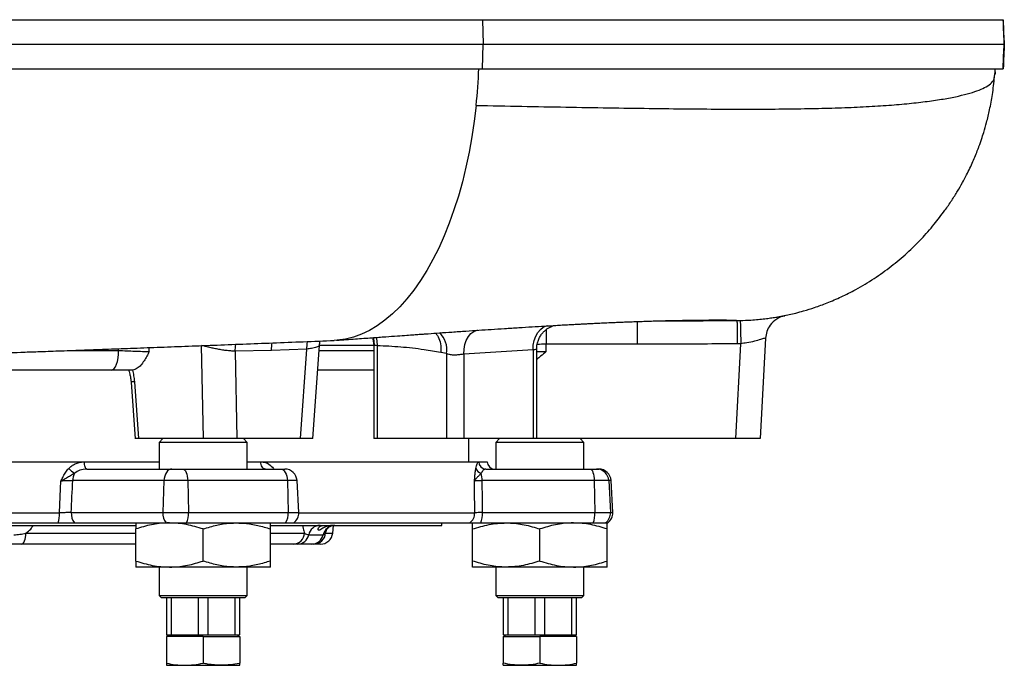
# Model space of a CAD drawing. Header units: millimetres. Extents: x 1279 to 5058, y 766 to 6162.
# Tile 9 of 16: x 4254 to 5058, y 1039 to 1566. Entities that reach past the tile are written whole.
import ezdxf

# ---------------------------------------------------------------- set-up
doc = ezdxf.new("R2010")
doc.units = ezdxf.units.MM
doc.header["$LTSCALE"] = 2

msp = doc.modelspace()

# ---------------------------------------------------------------- linework, layer by layer
at = {"color": 7, "linetype": 'Continuous', "lineweight": 25}
for p, q in [((4631.92, 1565.86), (4632.49, 1545.86)), ((4631.92, 1565.86), (4631.94, 1565.86)), ((4631.94, 1565.86), (4632.51, 1545.86)), ((4631.93, 1525.86), (4632.49, 1545.86)), ((4631.95, 1525.86), (4632.51, 1545.86)), ((4632.49, 1545.86), (4632.51, 1545.86)), ((4631.93, 1525.86), (4631.95, 1525.86)), ((5049.99, 1518.83), (5050.36, 1521.94)), ((5050.35, 1521.36), (5050.51, 1521.36)), ((5050.51, 1523.18), (5050.51, 1525.86)), ((5050.51, 1523.18), (5050.51, 1521.36)), ((4758.09, 1319.86), (4758.09, 1300.9)), ((4878.96, 1324.31), (4878.9, 1324.35)), ((4863.01, 1305.77), (4858.72, 1223.86)), ((4403.96, 1223.86), (4402.5, 1299.86)), ((4459.54, 1295.9), (4429.87, 1295.33)), ((4429.87, 1295.33), (4431.25, 1223.86)), ((4488.49, 1296.95), (4459.54, 1295.9)), ((4483.25, 1223.86), (4488.49, 1296.95)), ((4493.24, 1223.86), (4498.69, 1299.9)), ((4542.98, 1299.86), (4542.98, 1223.86)), ((4545.91, 1299.71), (4545.91, 1223.86)), ((4673.19, 1296.31), (4616.62, 1292.91)), ((4673.19, 1296.31), (4673.19, 1223.86)), ((4676.12, 1223.86), (4676.12, 1297.17)), ((4758.09, 1300.9), (4683.81, 1300.9)), ((4838.74, 1223.86), (4842.81, 1301.38)), ((4842.81, 1301.38), (4839.87, 1301.33)), ((4602.48, 1293.32), (4597.7, 1294.27)), ((4602.48, 1293.32), (4602.48, 1223.86)), ((4616.62, 1292.91), (4616.62, 1223.86)), ((4328.63, 1279.86), (4181.65, 1279.86)), ((4346.06, 1279.87), (4345.77, 1279.86)), ((4542.98, 1279.86), (4497.25, 1279.86)), ((4344.89, 1269.97), (4348.27, 1223.84)), ((4347.54, 1270.38), (4350.95, 1223.86)), ((4403.96, 1223.86), (4350.95, 1223.86)), ((4370.72, 1223.86), (4367.72, 1220.86)), ((4431.25, 1223.86), (4403.96, 1223.86)), ((4483.25, 1223.86), (4431.25, 1223.86)), ((4439.72, 1220.86), (4436.72, 1223.86)), ((4493.24, 1223.86), (4483.25, 1223.86)), ((4545.91, 1223.86), (4542.98, 1223.86)), ((4602.48, 1223.86), (4545.91, 1223.86)), ((4616.62, 1223.86), (4602.48, 1223.86)), ((4673.19, 1223.86), (4616.62, 1223.86)), ((4620.72, 1205.06), (4620.72, 1223.86)), ((4645.72, 1223.86), (4642.72, 1220.86)), ((4676.12, 1223.86), (4673.19, 1223.86)), ((4838.74, 1223.86), (4676.12, 1223.86)), ((4714.72, 1220.86), (4711.72, 1223.86)), ((4858.72, 1223.86), (4838.74, 1223.86)), ((4367.72, 1220.86), (4367.72, 1199.06)), ((4439.72, 1220.86), (4367.72, 1220.86)), ((4439.72, 1199.06), (4439.72, 1220.86)), ((4642.72, 1220.86), (4642.72, 1199.06)), ((4714.72, 1220.86), (4642.72, 1220.86)), ((4714.72, 1199.06), (4714.72, 1220.86)), ((3889.72, 1205.06), (4367.72, 1205.06)), ((4308.85, 1199.06), (4378.17, 1199.06)), ((4378.17, 1199.06), (4386.88, 1199.06)), ((4386.88, 1199.06), (4466.87, 1199.06)), ((4439.72, 1205.06), (4635.64, 1205.06)), ((4466.87, 1199.06), (4470.39, 1199.06)), ((4634.69, 1199.06), (4719.73, 1199.06)), ((4635.64, 1204.95), (4635.64, 1205.06)), ((4719.73, 1199.06), (4725.03, 1199.06)), ((4725.03, 1199.06), (4726.82, 1199.06)), ((4371.75, 1189.58), (4297.18, 1189.58)), ((4371.75, 1189.58), (4370.88, 1163.58)), ((4391.19, 1189.58), (4371.75, 1189.58)), ((4391.19, 1189.58), (4391.77, 1163.58)), ((4472.52, 1189.58), (4391.19, 1189.58)), ((4472.52, 1189.58), (4473.29, 1163.58)), ((4481.74, 1163.58), (4480.38, 1189.58)), ((4723.14, 1189.58), (4631.66, 1189.58)), ((4723.14, 1189.58), (4723.61, 1163.58)), ((4734.99, 1189.58), (4723.14, 1189.58)), ((4734.99, 1189.58), (4736.35, 1163.58)), ((4738.17, 1163.58), (4736.8, 1189.58)), ((3970.92, 1163.23), (4286.51, 1163.23)), ((4296.07, 1163.58), (4370.88, 1163.58)), ((4370.88, 1163.58), (4391.77, 1163.58)), ((4391.77, 1163.58), (4473.29, 1163.58)), ((4631.84, 1163.58), (4723.61, 1163.58)), ((4723.61, 1163.58), (4736.35, 1163.58)), ((3908.65, 1153.06), (4348.84, 1153.06)), ((3972.17, 1155.06), (4285.27, 1155.06)), ((4298.63, 1155.06), (4373.44, 1155.06)), ((4348.72, 1123.97), (4348.72, 1150.15)), ((4373.44, 1155.06), (4390.05, 1155.06)), ((4390.05, 1155.06), (4471.03, 1155.06)), ((4403.72, 1123.97), (4403.72, 1150.15)), ((4458.72, 1123.97), (4458.72, 1150.15)), ((4458.96, 1153.06), (4598.72, 1153.06)), ((4471.03, 1155.06), (4477.76, 1155.06)), ((4477.76, 1155.06), (4621.56, 1155.06)), ((4509.52, 1146.84), (4510.05, 1152.91)), ((4598.72, 1153.06), (4598.72, 1155.06)), ((4623.72, 1123.97), (4623.72, 1150.15)), ((4630.47, 1155.06), (4722.24, 1155.06)), ((4678.72, 1123.97), (4678.72, 1150.15)), ((4722.24, 1155.06), (4732.37, 1155.06)), ((4732.37, 1155.06), (4734.18, 1155.06)), ((4733.72, 1123.97), (4733.72, 1150.15)), ((4489.94, 1145.39), (4501.78, 1145.39)), ((4348.72, 1137.71), (4255.57, 1137.71)), ((4477.18, 1137.71), (4458.72, 1137.71)), ((4492.25, 1137.71), (4480.71, 1137.71)), ((4499.55, 1137.71), (4493.92, 1137.71)), ((4376.22, 1119.06), (4348.72, 1119.06)), ((4367.72, 1119.06), (4367.72, 1095.86)), ((4431.22, 1119.06), (4376.22, 1119.06)), ((4458.72, 1119.06), (4431.22, 1119.06)), ((4439.72, 1095.86), (4439.72, 1119.06)), ((4651.22, 1119.06), (4623.72, 1119.06)), ((4642.72, 1119.06), (4642.72, 1095.86)), ((4706.22, 1119.06), (4651.22, 1119.06)), ((4733.72, 1119.06), (4706.22, 1119.06)), ((4714.72, 1095.86), (4714.72, 1119.06)), ((4367.72, 1095.86), (4369.72, 1093.86)), ((4367.72, 1095.86), (4439.72, 1095.86)), ((4437.72, 1093.86), (4369.72, 1093.86)), ((4373.72, 1093.86), (4373.72, 1063.86)), ((4377.89, 1063.86), (4377.89, 1093.86)), ((4399.54, 1093.86), (4399.54, 1063.86)), ((4407.89, 1063.86), (4407.89, 1093.86)), ((4429.54, 1093.86), (4429.54, 1063.86)), ((4433.72, 1063.86), (4433.72, 1093.86)), ((4437.72, 1093.86), (4439.72, 1095.86)), ((4642.72, 1095.86), (4644.72, 1093.86)), ((4642.72, 1095.86), (4714.72, 1095.86)), ((4712.72, 1093.86), (4644.72, 1093.86)), ((4648.72, 1093.86), (4648.72, 1063.86)), ((4652.89, 1063.86), (4652.89, 1093.86)), ((4674.54, 1093.86), (4674.54, 1063.86)), ((4682.89, 1063.86), (4682.89, 1093.86)), ((4704.54, 1093.86), (4704.54, 1063.86)), ((4708.72, 1063.86), (4708.72, 1093.86)), ((4712.72, 1093.86), (4714.72, 1095.86)), ((4373.72, 1063.86), (4377.89, 1063.86)), ((4373.72, 1062.26), (4373.72, 1040.55)), ((4403.72, 1062.26), (4373.72, 1062.26)), ((4375.53, 1063.86), (4374.6, 1062.26)), ((4377.89, 1063.86), (4399.54, 1063.86)), ((4399.54, 1063.86), (4407.89, 1063.86)), ((4403.72, 1062.26), (4403.72, 1040.55)), ((4403.72, 1062.26), (4433.72, 1062.26)), ((4407.89, 1063.86), (4429.54, 1063.86)), ((4429.54, 1063.86), (4433.72, 1063.86)), ((4432.83, 1062.26), (4431.91, 1063.86)), ((4433.72, 1062.26), (4433.72, 1040.55)), ((4648.72, 1063.86), (4652.89, 1063.86)), ((4648.72, 1062.26), (4648.72, 1040.55)), ((4648.72, 1062.26), (4678.72, 1062.26)), ((4650.53, 1063.86), (4649.6, 1062.26)), ((4652.89, 1063.86), (4674.54, 1063.86)), ((4674.54, 1063.86), (4682.89, 1063.86)), ((4678.72, 1062.26), (4678.72, 1040.55)), ((4708.72, 1062.26), (4678.72, 1062.26)), ((4682.89, 1063.86), (4704.54, 1063.86)), ((4704.54, 1063.86), (4708.72, 1063.86)), ((4707.83, 1062.26), (4706.91, 1063.86)), ((4708.72, 1062.26), (4708.72, 1040.55)), ((4373.72, 1038.86), (4388.72, 1038.86)), ((4388.72, 1038.86), (4418.72, 1038.86)), ((4418.72, 1038.86), (4433.72, 1038.86)), ((4648.72, 1038.86), (4663.72, 1038.86)), ((4663.72, 1038.86), (4693.72, 1038.86)), ((4693.72, 1038.86), (4708.72, 1038.86))]:
    msp.add_line(p, q, dxfattribs=at)
at = {"color": 8, "linetype": 'Continuous', "lineweight": 25}
for p, q in [((4683.81, 1313.03), (4683.81, 1300.9)), ((4295.01, 1295.86), (4334.73, 1295.86)), ((4498.4, 1295.86), (4542.98, 1295.86)), ((4542.98, 1299.86), (4498.69, 1299.86)), ((4543.5, 1299.86), (4542.98, 1299.86)), ((4306.75, 1204.95), (4367.72, 1204.95)), ((4439.72, 1204.95), (4450.74, 1204.95)), ((4460.87, 1199.06), (4461.21, 1199.58)), ((4628.77, 1204.95), (4635.64, 1204.95)), ((4480.38, 1189.58), (4472.52, 1189.58)), ((4736.8, 1189.58), (4734.99, 1189.58)), ((4473.29, 1163.58), (4481.74, 1163.58)), ((4481.75, 1163.23), (4625.47, 1163.23)), ((4736.35, 1163.58), (4738.17, 1163.58)), ((4503.73, 1146.84), (4504.7, 1150.11)), ((4258.98, 1146.84), (4348.72, 1146.84)), ((4458.72, 1146.84), (4486.54, 1146.84)), ((4503.73, 1146.84), (4509.52, 1146.84))]:
    msp.add_line(p, q, dxfattribs=at)
at = {"color": 7, "linetype": 'Continuous', "lineweight": 25, "flags": 128}
for points in [[(4626.64, 1495.86), (4625.08, 1482.91), (4623.17, 1470.16), (4620.92, 1457.63), (4618.32, 1445.37), (4615.39, 1433.42), (4612.13, 1421.8), (4608.56, 1410.56), (4604.68, 1399.74), (4600.52, 1389.35), (4596.07, 1379.44), (4591.36, 1370.04), (4586.39, 1361.16), (4581.19, 1352.85), (4575.77, 1345.12), (4570.15, 1338), (4564.33, 1331.51), (4558.35, 1325.68), (4552.21, 1320.5), (4545.95, 1316.01), (4539.56, 1312.22), (4533.09, 1309.14), (4526.54, 1306.77), (4519.93, 1305.13), (4513.29, 1304.22), (4510.82, 1304.07)], [(4842.32, 1320.32), (4842.34, 1319.95), (4842.37, 1318.87), (4842.41, 1317.13), (4842.47, 1314.8), (4842.55, 1311.94), (4842.63, 1308.68), (4842.72, 1305.11), (4842.81, 1301.38)], [(4541.9, 1306.36), (4542.6, 1303.76), (4542.98, 1299.86)], [(4328.63, 1279.86), (4329.82, 1280.17), (4330.96, 1281.08), (4332.02, 1282.55), (4332.94, 1284.54), (4333.7, 1286.97), (4334.27, 1289.74), (4334.61, 1292.74), (4334.73, 1295.86)], [(4308.85, 1199.06), (4308.45, 1199.17), (4308.06, 1199.51), (4307.69, 1200.05), (4307.38, 1200.78), (4307.11, 1201.67), (4306.92, 1202.69), (4306.79, 1203.8), (4306.75, 1204.95)], [(4378.17, 1199.06), (4376.96, 1198.88), (4375.79, 1198.35), (4374.71, 1197.48), (4373.75, 1196.31), (4372.95, 1194.88), (4372.34, 1193.24), (4371.93, 1191.46), (4371.75, 1189.58)], [(4386.88, 1199.06), (4387.69, 1198.88), (4388.48, 1198.35), (4389.2, 1197.48), (4389.85, 1196.31), (4390.38, 1194.88), (4390.8, 1193.24), (4391.07, 1191.46), (4391.19, 1189.58)], [(4454.56, 1199.06), (4453.82, 1199.17), (4453.11, 1199.51), (4452.46, 1200.05), (4451.88, 1200.78), (4451.41, 1201.67), (4451.05, 1202.69), (4450.83, 1203.8), (4450.74, 1204.95)], [(4466.87, 1199.06), (4467.94, 1198.88), (4468.97, 1198.35), (4469.92, 1197.48), (4470.76, 1196.31), (4471.47, 1194.88), (4472.01, 1193.24), (4472.36, 1191.46), (4472.52, 1189.58)], [(4719.73, 1199.06), (4720.37, 1198.88), (4720.99, 1198.35), (4721.57, 1197.48), (4722.08, 1196.31), (4722.51, 1194.88), (4722.83, 1193.24), (4723.05, 1191.46), (4723.14, 1189.58)], [(4286.51, 1163.23), (4287.35, 1183.2), (4287.6, 1189.23)], [(4625.47, 1163.23), (4625.34, 1183.2), (4625.29, 1189.23)], [(4255.57, 1137.71), (4256.2, 1137.89), (4256.81, 1138.39), (4257.37, 1139.22), (4257.88, 1140.34), (4258.3, 1141.71), (4258.64, 1143.29), (4258.86, 1145.02), (4258.98, 1146.84)]]:
    msp.add_lwpolyline(points, dxfattribs=at)
at = {"color": 8, "linetype": 'Continuous', "lineweight": 25, "flags": 128}
for points in [[(4770.08, 1319.88), (4785.13, 1319.91), (4812.17, 1320.05), (4839.66, 1320.28), (4839.66, 1320.28), (4839.66, 1320.28)], [(4616.62, 1292.91), (4616.76, 1296.84), (4617.45, 1300.61), (4618.65, 1304.08), (4620.33, 1307.12), (4622.41, 1309.6), (4624.82, 1311.43), (4627.46, 1312.54), (4627.69, 1312.6)], [(4673.19, 1296.31), (4673.36, 1300.22), (4674.08, 1303.98), (4675.3, 1307.44), (4676.99, 1310.47), (4679.08, 1312.95), (4681.48, 1314.8), (4684.12, 1315.93), (4685.05, 1316.14)], [(4488.49, 1296.95), (4488.72, 1301.05), (4489.03, 1303.23)], [(4542.46, 1306.4), (4543.14, 1303.76), (4543.5, 1299.86)], [(4545.15, 1306.59), (4545.69, 1303.62), (4545.91, 1299.71)], [(4429.87, 1295.33), (4430.07, 1299.08), (4430.31, 1300.94)]]:
    msp.add_lwpolyline(points, dxfattribs=at)
at = {"color": 7, "linetype": 'Continuous', "lineweight": 25}
for centre, radius, start, end in [((4157.34, 1545.33), 471.9, 353.98257, 357.63539), ((4882.98, 1304.72), 20, 144.14952, 176.99982), ((4307.74, 1211.81), 18.43, 221.59886, 240.96835), ((4470.39, 1189.06), 10, 3, 90), ((4631.93, 1201.34), 5.75, 197.8488, 258.7643), ((4634.73, 1205.02), 5.96, 180.60432, 269.61481), ((4641.64, 1205.06), 6, 181, 270), ((4725.02, 1189.08), 9.98, 2.90843, 89.92034), ((4726.82, 1189.06), 10, 3, 90), ((4310.56, 1189.32), 13.39, 151.5642, 178.89668), ((4608.55, 1189.46), 23.11, 0.30752, 15.6632), ((4263.91, 1162.49), 22.61, 340.8193, 1.89076), ((4308.73, 1162.74), 12.69, 176.20901, 217.2549), ((4383.54, 1162.74), 12.69, 176.20901, 217.2549), ((4374.57, 1162.62), 17.24, 333.977, 3.19748), ((4459.41, 1162.69), 13.91, 326.71045, 3.66725), ((4471.76, 1163.06), 10, 306.8699, 3), ((4615.4, 1163.03), 10.08, 307.70035, 1.14407), ((4610.76, 1162.58), 21.11, 339.11205, 2.71208), ((4702.52, 1162.58), 21.11, 339.11258, 2.71156), ((4726.35, 1163.06), 10.01, 306.98712, 3.0142), ((4728.18, 1163.06), 10, 306.8699, 3), ((4499.35, 1143.45), 9.61, 91.09285, 168.39927), ((4511.38, 1143.22), 9.84, 90.41385, 167.26694), ((4476.91, 1147.36), 9.65, 271.63423, 356.92459), ((4480.53, 1147.32), 9.61, 271.09383, 348.39898), ((4492.18, 1147.56), 9.84, 270.41489, 347.26677), ((4493.86, 1147.62), 9.91, 270.39171, 355.4822), ((4499.55, 1147.71), 10, 270, 355)]:
    msp.add_arc(centre, radius, start, end, dxfattribs=at)
at = {"color": 8, "linetype": 'Continuous', "lineweight": 25}
for centre, radius, start, end in [((4882.98, 1304.72), 20, 101.6147, 144.14873), ((4582.81, 1296.47), 19.92, 350.90649, 44.82533), ((4686.16, 944.35), 356.57, 90.37883, 91.56335), ((4347.72, 1260.57), 9.81, 91.06336, 106.76906)]:
    msp.add_arc(centre, radius, start, end, dxfattribs=at)
for centre, major_axis, ratio, start_param, end_param in [((4128.72, -112.35), (-467.95, 10685.43), 0.02522, 4.843456, 4.843592), ((4146.01, -111.3), (-485.31, 10685.43), 0.02615, 4.843195, 4.843496)]:
    msp.add_ellipse(centre, major_axis=major_axis, ratio=ratio, start_param=start_param, end_param=end_param, dxfattribs=at)
at = {"color": 7, "linetype": 'Continuous', "lineweight": 25}
for centre, major_axis, ratio, start_param, end_param in [((4128.72, -111.3), (0, 10685.44), 0.052408, 4.844383, 4.844938), ((4032.42, 3331.93), (308.84, 9154.86), 0.037812, 4.474541, 4.477463), ((4179.96, 3331.93), (-164.45, 9154.87), 0.04642, 4.472431, 4.475354)]:
    msp.add_ellipse(centre, major_axis=major_axis, ratio=ratio, start_param=start_param, end_param=end_param, dxfattribs=at)
for points, knots in [([(3547.31, 1565.86), (3559.46, 1565.86), (3583.78, 1565.86), (3621.25, 1565.86), (3659.38, 1565.86), (3698.63, 1565.86), (3738.97, 1565.86), (3780.36, 1565.86), (3822.25, 1565.86), (3864.54, 1565.86), (3907.18, 1565.86), (3950.11, 1565.86), (3993.23, 1565.86), (4036.89, 1565.86), (4081.01, 1565.86), (4125.54, 1565.86), (4169.97, 1565.86), (4213.85, 1565.86), (4257.12, 1565.86), (4299.73, 1565.86), (4341.94, 1565.86), (4384.4, 1565.86), (4427.03, 1565.86), (4469.74, 1565.86), (4511.72, 1565.86), (4552.83, 1565.86), (4593.05, 1565.86), (4618.98, 1565.86), (4631.92, 1565.86)], [0, 0, 0, 0, 0.036607, 0.073244, 0.109881, 0.146488, 0.184426, 0.222396, 0.260366, 0.298304, 0.336238, 0.374206, 0.412173, 0.450107, 0.489133, 0.528194, 0.567255, 0.606281, 0.644389, 0.682531, 0.720673, 0.758781, 0.79892, 0.839136, 0.879391, 0.919646, 0.959861, 1, 1, 1, 1]), ([(4631.94, 1565.86), (4638.77, 1565.86), (4652.42, 1565.86), (4679.29, 1565.86), (4711.97, 1565.86), (4749.63, 1565.86), (4785.54, 1565.86), (4819.53, 1565.86), (4851.49, 1565.86), (4881.38, 1565.86), (4909.14, 1565.86), (4934.73, 1565.86), (4958.05, 1565.86), (4977.53, 1565.86), (4993.67, 1565.86), (5006.95, 1565.86), (5018.73, 1565.86), (5029.13, 1565.86), (5038.07, 1565.86), (5045.45, 1565.86), (5051.1, 1565.86), (5055.22, 1565.86), (5056.42, 1565.86), (5057.04, 1565.86)], [0, 0, 0, 0, 0.027305, 0.054609, 0.109573, 0.164615, 0.219657, 0.274621, 0.329311, 0.384001, 0.438691, 0.493382, 0.548071, 0.60276, 0.645473, 0.688223, 0.730974, 0.773687, 0.818392, 0.86314, 0.907888, 0.952593, 1, 1, 1, 1]), ([(5057.04, 1565.86), (5057.09, 1564.16), (5057.2, 1560.7), (5057.46, 1553.95), (5057.71, 1548.84), (5057.86, 1545.86)], [0, 0, 0, 0, 0.2861654, 0.5828905, 1, 1, 1, 1]), ([(5057.97, 1545.86), (5057.87, 1547.91), (5057.67, 1551.78), (5057.43, 1557.34), (5057.25, 1562.02), (5057.16, 1564.71), (5057.13, 1565.86)], [0, 0, 0, 0, 0.285864, 0.541229, 0.804003, 1, 1, 1, 1]), ([(3547.51, 1545.86), (3559.6, 1545.86), (3583.79, 1545.86), (3621.07, 1545.86), (3658.99, 1545.86), (3698.11, 1545.86), (3738.4, 1545.86), (3779.84, 1545.86), (3821.76, 1545.86), (3864.09, 1545.86), (3906.78, 1545.86), (3949.74, 1545.86), (3992.91, 1545.86), (4036.61, 1545.86), (4080.78, 1545.86), (4125.36, 1545.86), (4169.83, 1545.86), (4213.75, 1545.86), (4257.07, 1545.86), (4299.72, 1545.86), (4341.98, 1545.86), (4384.5, 1545.86), (4427.2, 1545.86), (4469.99, 1545.86), (4512.06, 1545.86), (4553.25, 1545.86), (4593.55, 1545.86), (4619.52, 1545.86), (4632.49, 1545.86)], [0, 0, 0, 0, 0.036397, 0.072823, 0.109249, 0.145646, 0.183611, 0.22161, 0.259608, 0.297573, 0.335535, 0.37353, 0.411525, 0.449488, 0.488542, 0.527631, 0.566721, 0.605776, 0.643912, 0.682081, 0.720251, 0.758387, 0.798591, 0.838873, 0.879194, 0.919515, 0.959796, 1, 1, 1, 1]), ([(4632.51, 1545.86), (4641.44, 1545.86), (4650.43, 1545.86), (4668.07, 1545.86), (4676.77, 1545.86), (4702.51, 1545.86), (4719.19, 1545.86), (4767.71, 1545.86), (4798.02, 1545.86), (4854.21, 1545.86), (4880.09, 1545.86), (4927.09, 1545.86), (4948.22, 1545.86), (4985.26, 1545.86), (5001.17, 1545.86), (5027.26, 1545.86), (5037.47, 1545.86), (5051.93, 1545.86), (5056.3, 1545.86), (5057.86, 1545.86)], [0, 0, 0, 0, 0.03125, 0.03125, 0.0625, 0.0625, 0.125, 0.125, 0.25, 0.25, 0.375, 0.375, 0.5, 0.5, 0.625, 0.625, 0.75, 0.75, 0.8722161, 0.8722161, 0.8722161, 0.8722161]), ([(5057.04, 1525.86), (5057.09, 1527.56), (5057.2, 1531.01), (5057.46, 1537.76), (5057.71, 1542.87), (5057.86, 1545.86)], [0, 0, 0, 0, 0.2861654, 0.5828905, 1, 1, 1, 1]), ([(5057.97, 1545.86), (5057.87, 1543.81), (5057.67, 1539.93), (5057.43, 1534.37), (5057.25, 1529.69), (5057.16, 1527.01), (5057.13, 1525.86)], [0, 0, 0, 0, 0.285864, 0.541229, 0.804003, 1, 1, 1, 1]), ([(3547.31, 1525.86), (3559.46, 1525.86), (3583.78, 1525.86), (3621.25, 1525.86), (3659.38, 1525.86), (3698.63, 1525.86), (3738.97, 1525.86), (3780.36, 1525.86), (3822.25, 1525.86), (3864.54, 1525.86), (3907.18, 1525.86), (3950.11, 1525.86), (3993.23, 1525.86), (4036.89, 1525.86), (4081.01, 1525.86), (4125.54, 1525.86), (4169.97, 1525.86), (4213.85, 1525.86), (4257.12, 1525.86), (4299.73, 1525.86), (4341.94, 1525.86), (4384.4, 1525.86), (4427.03, 1525.86), (4469.74, 1525.86), (4511.72, 1525.86), (4552.83, 1525.86), (4593.05, 1525.86), (4618.98, 1525.86), (4631.93, 1525.86)], [0, 0, 0, 0, 0.036607, 0.073244, 0.109881, 0.146488, 0.184426, 0.222396, 0.260366, 0.298303, 0.336238, 0.374205, 0.412172, 0.450107, 0.489132, 0.528193, 0.567254, 0.60628, 0.644388, 0.68253, 0.720672, 0.75878, 0.798919, 0.839135, 0.87939, 0.919645, 0.959861, 1, 1, 1, 1]), ([(4631.95, 1525.86), (4638.77, 1525.86), (4652.42, 1525.86), (4679.29, 1525.86), (4711.97, 1525.86), (4749.63, 1525.86), (4785.54, 1525.86), (4819.53, 1525.86), (4851.49, 1525.86), (4881.38, 1525.86), (4909.15, 1525.86), (4934.73, 1525.86), (4958.05, 1525.86), (4977.53, 1525.86), (4993.67, 1525.86), (5006.95, 1525.86), (5018.73, 1525.86), (5029.13, 1525.86), (5038.07, 1525.86), (5045.45, 1525.86), (5051.1, 1525.86), (5055.22, 1525.86), (5056.42, 1525.86), (5057.04, 1525.86)], [0, 0, 0, 0, 0.027305, 0.054609, 0.109573, 0.164615, 0.219658, 0.274622, 0.329312, 0.384002, 0.438692, 0.493383, 0.548072, 0.602762, 0.645475, 0.688225, 0.730975, 0.773688, 0.818394, 0.863142, 0.907889, 0.952595, 1, 1, 1, 1]), ([(5050.35, 1521.43), (5050.34, 1521.41), (5050.32, 1521.32), (5050.36, 1521.83), (5050.46, 1522.72), (5050.51, 1523.18)], [0, 0, 0, 0, 0.132969, 0.560239, 1, 1, 1, 1]), ([(4626.64, 1495.86), (4639.13, 1495.63), (4664.1, 1495.17), (4700.08, 1494.52), (4734.8, 1493.93), (4768.08, 1493.44), (4799.88, 1493.07), (4830.1, 1492.86), (4857.88, 1492.85), (4883.29, 1493.04), (4906.44, 1493.44), (4928, 1494.07), (4947.9, 1494.97), (4966.08, 1496.15), (4982.49, 1497.63), (4997.1, 1499.37), (5009.91, 1501.34), (5020.92, 1503.53), (5030.15, 1505.9), (5037.62, 1508.44), (5043.72, 1511.28), (5047.89, 1514.42), (5049.93, 1517.01), (5049.79, 1518.49), (5049.76, 1518.81)], [0, 0, 0, 0, 0.049526, 0.098966, 0.148293, 0.197497, 0.246575, 0.295539, 0.344407, 0.389139, 0.433832, 0.47851, 0.523185, 0.567851, 0.612512, 0.657177, 0.701851, 0.746531, 0.791211, 0.835881, 0.880529, 0.933097, 0.985623, 1, 1, 1, 1]), ([(4873.49, 1323.35), (4874.04, 1323.45), (4875.27, 1323.68), (4878.11, 1324.24), (4882.52, 1325.17), (4888.01, 1326.48), (4894.94, 1328.35), (4903.49, 1331.01), (4913.77, 1334.77), (4925.04, 1339.61), (4937.94, 1346.12), (4951.68, 1354.35), (4965.68, 1364.36), (4978.55, 1375.19), (4990.24, 1386.66), (5000.49, 1398.32), (5008.67, 1408.98), (5014.94, 1418.13), (5019.72, 1425.73), (5023.76, 1432.73), (5027.18, 1439.14), (5029.91, 1444.65), (5032.22, 1449.66), (5034.41, 1454.81), (5036.09, 1459.07), (5037.3, 1462.34), (5038.29, 1465.08), (5039.6, 1468.9), (5041.44, 1474.65), (5043.72, 1482.66), (5046.16, 1492.93), (5048.5, 1505.32), (5049.49, 1514.35), (5050.01, 1519.17)], [0, 0, 0, 0, 0.008544, 0.019481, 0.036459, 0.056005, 0.0791, 0.111626, 0.149549, 0.193015, 0.238959, 0.299481, 0.358921, 0.417033, 0.473595, 0.528118, 0.577606, 0.611201, 0.642093, 0.670658, 0.69735, 0.722701, 0.746026, 0.766514, 0.784893, 0.793614, 0.802201, 0.815013, 0.83637, 0.866015, 0.903557, 0.948455, 1, 1, 1, 1]), ([(4512.75, 1304.18), (4517.88, 1304.55), (4527.52, 1305.25), (4540.88, 1306.22), (4552.3, 1307.05), (4561.8, 1307.73), (4569.45, 1308.28), (4575.34, 1308.7), (4579.86, 1309.02), (4583.73, 1309.29), (4589.3, 1309.69), (4597.12, 1310.24), (4607.43, 1310.95), (4618.18, 1311.69), (4628.8, 1312.41), (4639.32, 1313.11), (4650.23, 1313.83), (4661.47, 1314.54), (4672.32, 1315.21), (4682.36, 1315.82), (4690.46, 1316.29), (4697.12, 1316.66), (4702.42, 1316.95), (4707.34, 1317.22), (4711.54, 1317.44), (4715.3, 1317.63), (4719.2, 1317.83), (4723.87, 1318.05), (4729.25, 1318.31), (4734.85, 1318.56), (4740.06, 1318.79), (4744.67, 1318.98), (4749.25, 1319.16), (4754.05, 1319.35), (4759.49, 1319.54), (4765.29, 1319.73), (4771.48, 1319.93), (4778.16, 1320.12), (4784.65, 1320.28), (4789.72, 1320.37), (4791.87, 1320.4), (4792.94, 1320.42)], [0, 0, 0, 0, 0.040657, 0.0763278, 0.1070433, 0.1328936, 0.1536559, 0.1698688, 0.1815909, 0.1912447, 0.2023634, 0.2285002, 0.2577506, 0.29104, 0.3225725, 0.3524527, 0.3867407, 0.4239355, 0.4594942, 0.4929439, 0.5253277, 0.5439612, 0.5640956, 0.5828994, 0.5985986, 0.6116204, 0.6263968, 0.6441423, 0.6670824, 0.6915427, 0.7142168, 0.735078, 0.7541381, 0.7796989, 0.804804, 0.8306163, 0.8601496, 0.8936046, 0.9295154, 0.9649396, 1, 1, 1, 1]), ([(4779.87, 1320.15), (4783.29, 1320.23), (4791.91, 1320.42), (4803.26, 1320.6), (4814.67, 1320.73), (4824.1, 1320.77), (4831.49, 1320.74), (4836.52, 1320.63), (4839.46, 1320.48), (4839.59, 1320.34), (4839.66, 1320.28)], [0, 0, 0, 0, 0.078588, 0.19814, 0.318792, 0.45279, 0.588073, 0.724495, 0.861852, 1, 1, 1, 1]), ([(4839.66, 1320.28), (4839.66, 1320.28), (4840.55, 1320.28), (4841.44, 1320.3), (4842.32, 1320.32)], [0, 0, 0, 0, 0.000045, 1, 1, 1, 1]), ([(4839.66, 1320.28), (4839.67, 1320.04), (4839.67, 1319.58), (4839.71, 1316.1), (4839.77, 1311), (4839.82, 1306.06), (4839.85, 1302.77), (4839.87, 1301.68), (4839.87, 1301.33)], [0, 0, 0, 0, 0.2228359, 0.4456716, 0.6685068, 0.8913425, 0.9646029, 1, 1, 1, 1]), ([(4842.32, 1320.32), (4845.28, 1320.43), (4850.31, 1320.62), (4857.03, 1321.17), (4862.45, 1321.74), (4867.3, 1322.38), (4871.4, 1322.99), (4874.72, 1323.55), (4877.11, 1323.98), (4878.5, 1324.24), (4878.68, 1324.27), (4878.74, 1324.28)], [0, 0, 0, 0, 0.1549607, 0.2632419, 0.375042, 0.4841632, 0.5963453, 0.7072329, 0.8209765, 0.933751, 1, 1, 1, 1]), ([(4676.2, 1297.16), (4676.19, 1297.91), (4676.17, 1299.81), (4676.84, 1302.75), (4678, 1305.82), (4679.57, 1308.5), (4681.41, 1310.78), (4683.42, 1312.65), (4685.5, 1314.12), (4687.5, 1315.19), (4689.26, 1315.9), (4690.2, 1316.18), (4690.61, 1316.29)], [0, 0, 0, 0, 0.084855, 0.2169192, 0.3412564, 0.4589307, 0.5703472, 0.6754315, 0.7735621, 0.8631396, 0.9411165, 1, 1, 1, 1]), ([(3434.7, 1261.09), (3436.18, 1261.29), (3439.14, 1261.7), (3445, 1262.33), (3452.13, 1262.98), (3460.78, 1263.69), (3470.89, 1264.43), (3482.28, 1265.17), (3494.51, 1265.91), (3510.29, 1266.79), (3530.21, 1267.82), (3554.85, 1268.98), (3580.7, 1270.12), (3607.03, 1271.21), (3632.47, 1272.22), (3656.61, 1273.15), (3679.19, 1274), (3700.66, 1274.79), (3721.37, 1275.55), (3742, 1276.29), (3767.45, 1277.21), (3798.38, 1278.33), (3835.31, 1279.65), (3872.2, 1280.96), (3908.82, 1282.26), (3945.1, 1283.55), (3983.11, 1284.89), (4019.41, 1286.16), (4053.65, 1287.36), (4085.56, 1288.48), (4113.78, 1289.46), (4137.9, 1290.31), (4157.08, 1290.98), (4175.06, 1291.61), (4190.88, 1292.17), (4204.59, 1292.65), (4216.31, 1293.06), (4226.55, 1293.42), (4235.43, 1293.74), (4244.69, 1294.06), (4255.71, 1294.46), (4269.71, 1294.95), (4286.31, 1295.55), (4304.65, 1296.21), (4324.36, 1296.92), (4344.93, 1297.67), (4366.63, 1298.47), (4389.27, 1299.31), (4412.61, 1300.19), (4436.56, 1301.11), (4461, 1302.06), (4486.02, 1303.05), (4502.43, 1303.72), (4510.82, 1304.07)], [0, 0, 0, 0, 0.018229, 0.036235, 0.054007, 0.071623, 0.089159, 0.106666, 0.124163, 0.141684, 0.169823, 0.198172, 0.226519, 0.253595, 0.279179, 0.301646, 0.322686, 0.342241, 0.36034, 0.378365, 0.396806, 0.426602, 0.457382, 0.489138, 0.516979, 0.545656, 0.575469, 0.606465, 0.630406, 0.655051, 0.680431, 0.695752, 0.71097, 0.724921, 0.737513, 0.747774, 0.756898, 0.764883, 0.771727, 0.777705, 0.786625, 0.797632, 0.810726, 0.825905, 0.841274, 0.857924, 0.875541, 0.894124, 0.913672, 0.933816, 0.954904, 0.976956, 1, 1, 1, 1]), ([(4498.76, 1299.89), (4498.78, 1300.56), (4498.83, 1301.83), (4499.19, 1303.04), (4499.36, 1303.6)], [0, 0, 0, 0, 0.534089, 1, 1, 1, 1]), ([(4593.62, 1309.99), (4594.57, 1308.67), (4596.58, 1305.87), (4597.85, 1300.26), (4597.89, 1296.2), (4597.71, 1294.35), (4597.7, 1294.27)], [0, 0, 0, 0, 0.329452, 0.694834, 0.987018, 1, 1, 1, 1]), ([(4863.01, 1305.77), (4862.8, 1305.8), (4862.38, 1305.85), (4859.01, 1304.77), (4854.05, 1303.34), (4848.35, 1302.05), (4844.44, 1301.58), (4842.81, 1301.38)], [0, 0, 0, 0, 0.206855, 0.414725, 0.627234, 0.8448, 1, 1, 1, 1]), ([(4334.73, 1295.86), (4336.9, 1295.76), (4341.25, 1295.57), (4348.13, 1295.32), (4354.28, 1295.13), (4357.96, 1295.04), (4359.44, 1295.02), (4359.75, 1295.02)], [0, 0, 0, 0, 0.235193, 0.470214, 0.704803, 0.938863, 1, 1, 1, 1]), ([(4359.75, 1295.02), (4359.75, 1295.01), (4359.06, 1293.68), (4357.69, 1291.05), (4355.45, 1287.22), (4352.92, 1283.8), (4349.81, 1280.78), (4347.39, 1280.19), (4346.06, 1279.87)], [0, 0, 0, 0, 0.001204, 0.180749, 0.359665, 0.558156, 0.75614, 1, 1, 1, 1]), ([(4429.87, 1295.33), (4428.72, 1295.34), (4427.52, 1295.38), (4425.66, 1295.5), (4425.03, 1295.56), (4423.74, 1295.68), (4423.09, 1295.74), (4421.14, 1295.98), (4419.84, 1296.16), (4417.89, 1296.48), (4417.24, 1296.59), (4415.94, 1296.83), (4415.31, 1296.95), (4413.43, 1297.32), (4412.21, 1297.58), (4410.45, 1297.97), (4409.87, 1298.11), (4408.76, 1298.37), (4408.22, 1298.49), (4407.19, 1298.74), (4406.69, 1298.86), (4405.73, 1299.09), (4405.27, 1299.21), (4403.95, 1299.52), (4403.17, 1299.71), (4402.5, 1299.86)], [0, 0, 0, 0, 0.125, 0.125, 0.1875, 0.1875, 0.25, 0.25, 0.375, 0.375, 0.4375, 0.4375, 0.5, 0.5, 0.625, 0.625, 0.6875, 0.6875, 0.75, 0.75, 0.8125, 0.8125, 0.875, 0.875, 1, 1, 1, 1]), ([(4459.54, 1295.9), (4459.55, 1295.98), (4459.56, 1298.07), (4459.84, 1300.09), (4460.12, 1302.03)], [0, 0, 0, 0, 0.038228, 1, 1, 1, 1]), ([(4545.91, 1299.71), (4545.36, 1299.76), (4544.89, 1299.8), (4544.08, 1299.85), (4543.75, 1299.86), (4543.5, 1299.86)], [0, 0, 0, 0, 0.5, 0.5, 1, 1, 1, 1]), ([(4597.7, 1294.27), (4593.2, 1295.02), (4582.34, 1296.84), (4565.07, 1298.82), (4552.3, 1299.41), (4545.91, 1299.71)], [0, 0, 0, 0, 0.26202, 0.631007, 1, 1, 1, 1]), ([(4683.85, 1295.02), (4683.84, 1295.01), (4682.34, 1293.68), (4679.85, 1291.43), (4677.2, 1289.4), (4676.12, 1288.58)], [0, 0, 0, 0, 0.003969, 0.595843, 1, 1, 1, 1]), ([(4839.87, 1301.33), (4839.72, 1301.32), (4830.53, 1301.23), (4812.31, 1301.08), (4785.2, 1300.94), (4767.13, 1300.91), (4758.09, 1300.9)], [0, 0, 0, 0, 0.005559, 0.33704, 0.66852, 1, 1, 1, 1]), ([(4616.62, 1292.91), (4615.75, 1292.75), (4614.01, 1292.42), (4610.67, 1292.05), (4607.26, 1292.01), (4604.4, 1292.45), (4603.04, 1293.07), (4602.48, 1293.32)], [0, 0, 0, 0, 0.214143, 0.42739, 0.63921, 0.851802, 1, 1, 1, 1]), ([(4345.77, 1279.86), (4343.99, 1279.86), (4340.22, 1279.86), (4334.4, 1279.86), (4330.57, 1279.86), (4328.63, 1279.86)], [0, 0, 0, 0, 0.30423, 0.647142, 1, 1, 1, 1]), ([(4342.77, 1279.76), (4342.91, 1279.4), (4343.29, 1278.48), (4343.88, 1276.49), (4344.42, 1273.93), (4344.77, 1271.67), (4344.84, 1270.34), (4344.86, 1269.97)], [0, 0, 0, 0, 0.152589, 0.388385, 0.646546, 0.901312, 1, 1, 1, 1]), ([(4346.06, 1279.87), (4346.06, 1279.86), (4346.43, 1278.37), (4347.07, 1275.26), (4347.38, 1272.02), (4347.54, 1270.38)], [0, 0, 0, 0, 0.00083, 0.493817, 1, 1, 1, 1]), ([(4350.95, 1223.86), (4349.93, 1223.86), (4348.35, 1223.86), (4348.5, 1223.86), (4348.55, 1223.86)], [0, 0, 0, 0, 0.644063, 1, 1, 1, 1]), ([(4287.6, 1189.23), (4287.6, 1189.24), (4287.68, 1189.4), (4288.28, 1190.69), (4289.46, 1193.16), (4291.4, 1196.57), (4293.1, 1198.58), (4293.95, 1199.58)], [0, 0, 0, 0, 0.002883, 0.041623, 0.348622, 0.674699, 1, 1, 1, 1]), ([(4293.95, 1199.58), (4294.75, 1200.32), (4296.38, 1201.84), (4300.33, 1204.03), (4303.96, 1204.91), (4306.48, 1204.95), (4306.75, 1204.95)], [0, 0, 0, 0, 0.22595, 0.460394, 0.943087, 1, 1, 1, 1]), ([(4308.85, 1199.06), (4306.85, 1198.9), (4303.21, 1198.62), (4300.16, 1196.6), (4298.79, 1195.7)], [0, 0, 0, 0, 0.549951, 1, 1, 1, 1]), ([(4450.74, 1204.95), (4451.4, 1204.92), (4453.64, 1204.8), (4457.46, 1203.47), (4459.96, 1200.88), (4461.21, 1199.58)], [0, 0, 0, 0, 0.170175, 0.583754, 1, 1, 1, 1]), ([(4625.29, 1189.23), (4625.3, 1189.24), (4625.31, 1189.4), (4625.42, 1190.69), (4625.63, 1193.16), (4625.98, 1196.57), (4626.29, 1198.58), (4626.45, 1199.58)], [0, 0, 0, 0, 0.002882, 0.041622, 0.348622, 0.674699, 1, 1, 1, 1]), ([(4626.45, 1199.58), (4626.6, 1200.32), (4626.9, 1201.84), (4627.63, 1204.03), (4628.28, 1204.91), (4628.73, 1204.95), (4628.77, 1204.95)], [0, 0, 0, 0, 0.22595, 0.460395, 0.943088, 1, 1, 1, 1]), ([(4634.69, 1199.06), (4633.93, 1198.9), (4632.53, 1198.62), (4631.34, 1196.6), (4630.81, 1195.7)], [0, 0, 0, 0, 0.5499504, 1, 1, 1, 1]), ([(4298.79, 1195.7), (4297.71, 1194.99), (4295.54, 1193.59), (4292, 1191.49), (4289.27, 1190.12), (4287.79, 1189.33), (4287.61, 1189.24), (4287.6, 1189.23)], [0, 0, 0, 0, 0.3000827, 0.5994053, 0.9498982, 0.9977109, 1, 1, 1, 1]), ([(4630.81, 1195.7), (4630.14, 1194.99), (4628.82, 1193.59), (4626.72, 1191.49), (4625.67, 1190.12), (4625.33, 1189.33), (4625.3, 1189.24), (4625.29, 1189.23)], [0, 0, 0, 0, 0.300084, 0.599405, 0.949898, 0.997712, 1, 1, 1, 1]), ([(4297.18, 1189.58), (4296.94, 1189.58), (4295.82, 1189.56), (4293.45, 1189.49), (4290.32, 1189.37), (4288.41, 1189.27), (4287.6, 1189.23)], [0, 0, 0, 0, 0.091501, 0.422238, 0.75342, 1, 1, 1, 1]), ([(4631.66, 1189.58), (4631.38, 1189.58), (4630.05, 1189.56), (4627.93, 1189.49), (4626.06, 1189.37), (4625.52, 1189.27), (4625.29, 1189.23)], [0, 0, 0, 0, 0.0915, 0.42224, 0.75342, 1, 1, 1, 1]), ([(4296.07, 1163.58), (4295.14, 1163.56), (4293.27, 1163.52), (4289.84, 1163.4), (4287.62, 1163.29), (4286.51, 1163.23)], [0, 0, 0, 0, 0.331692, 0.663802, 1, 1, 1, 1]), ([(4631.84, 1163.58), (4631.55, 1163.58), (4630.22, 1163.56), (4628.1, 1163.49), (4626.24, 1163.37), (4625.7, 1163.27), (4625.47, 1163.23)], [0, 0, 0, 0, 0.092373, 0.423945, 0.755959, 1, 1, 1, 1]), ([(4285.27, 1155.06), (4286.94, 1155.06), (4290.16, 1155.06), (4294.94, 1155.06), (4297.43, 1155.06), (4298.63, 1155.06)], [0, 0, 0, 0, 0.359518, 0.692823, 1, 1, 1, 1]), ([(4376.22, 1155.06), (4375.57, 1155.05), (4370.63, 1155.01), (4361.32, 1153.94), (4352.94, 1151.42), (4348.72, 1150.15)], [0, 0, 0, 0, 0.070113, 0.530796, 1, 1, 1, 1]), ([(4348.72, 1155.06), (4348.72, 1155.05), (4348.72, 1155.01), (4348.72, 1153.94), (4348.72, 1151.42), (4348.72, 1150.15)], [0, 0, 0, 0, 0.070112, 0.530795, 1, 1, 1, 1]), ([(4403.72, 1150.15), (4399.25, 1151.48), (4392.51, 1153.5), (4383.26, 1154.85), (4378.56, 1154.99), (4376.22, 1155.06)], [0, 0, 0, 0, 0.495254, 0.74765, 1, 1, 1, 1]), ([(4403.72, 1150.15), (4405.62, 1150.75), (4411.03, 1152.46), (4420.19, 1154.55), (4427.53, 1154.89), (4431.22, 1155.06)], [0, 0, 0, 0, 0.211862, 0.603333, 1, 1, 1, 1]), ([(4431.22, 1155.06), (4433.38, 1155), (4439.09, 1154.84), (4448.34, 1153.31), (4455.25, 1151.21), (4458.72, 1150.15)], [0, 0, 0, 0, 0.232525, 0.614095, 1, 1, 1, 1]), ([(4458.72, 1150.15), (4458.72, 1151.48), (4458.72, 1153.5), (4458.72, 1154.85), (4458.72, 1154.99), (4458.72, 1155.06)], [0, 0, 0, 0, 0.495255, 0.74765, 1, 1, 1, 1]), ([(4509.41, 1153.06), (4508.83, 1153.03), (4506.75, 1152.94), (4503.13, 1151.76), (4500.08, 1149.85), (4498.2, 1148.85), (4497.39, 1149.41), (4497.81, 1151.24), (4499.51, 1152.82), (4501.32, 1153), (4501.9, 1153.06)], [0, 0, 0, 0, 0.052864, 0.189989, 0.374379, 0.48374, 0.593781, 0.751985, 0.921128, 1, 1, 1, 1]), ([(4504.1, 1149.29), (4504.11, 1149.3), (4504.13, 1149.34), (4504.5, 1149.93), (4505.32, 1150.84), (4506.69, 1151.89), (4508.56, 1152.7), (4510.21, 1153.11), (4511.13, 1153.02), (4511.31, 1153)], [0, 0, 0, 0, 0.1211219, 0.2627952, 0.4080014, 0.5716954, 0.759899, 0.9546604, 1, 1, 1, 1]), ([(4621.56, 1155.06), (4622.09, 1155.06), (4623.11, 1155.06), (4626.42, 1155.06), (4629.16, 1155.06), (4630.47, 1155.06)], [0, 0, 0, 0, 0.359519, 0.692822, 1, 1, 1, 1]), ([(4623.72, 1150.15), (4628.18, 1151.48), (4634.92, 1153.5), (4644.17, 1154.85), (4648.87, 1154.99), (4651.22, 1155.06)], [0, 0, 0, 0, 0.495255, 0.747651, 1, 1, 1, 1]), ([(4623.72, 1150.15), (4623.72, 1150.75), (4623.72, 1152.46), (4623.72, 1154.55), (4623.72, 1154.89), (4623.72, 1155.06)], [0, 0, 0, 0, 0.211862, 0.603333, 1, 1, 1, 1]), ([(4651.22, 1155.06), (4651.87, 1155.05), (4656.81, 1155.01), (4666.11, 1153.94), (4674.49, 1151.42), (4678.72, 1150.15)], [0, 0, 0, 0, 0.070113, 0.530796, 1, 1, 1, 1]), ([(4706.22, 1155.06), (4705.57, 1155.05), (4700.63, 1155.01), (4691.32, 1153.94), (4682.94, 1151.42), (4678.72, 1150.15)], [0, 0, 0, 0, 0.070113, 0.530797, 1, 1, 1, 1]), ([(4733.72, 1150.15), (4729.25, 1151.48), (4722.51, 1153.5), (4713.26, 1154.85), (4708.56, 1154.99), (4706.22, 1155.06)], [0, 0, 0, 0, 0.495254, 0.74765, 1, 1, 1, 1]), ([(4733.72, 1150.15), (4733.72, 1150.75), (4733.72, 1152.46), (4733.72, 1154.55), (4733.72, 1154.89), (4733.72, 1155.06)], [0, 0, 0, 0, 0.211862, 0.603333, 1, 1, 1, 1]), ([(4249.19, 1145.39), (4250.83, 1145.46), (4254.14, 1145.61), (4257.35, 1146.43), (4258.98, 1146.84)], [0, 0, 0, 0, 0.4954544, 1, 1, 1, 1]), ([(4486.54, 1146.84), (4487.1, 1146.44), (4488.23, 1145.61), (4489.37, 1145.46), (4489.94, 1145.39)], [0, 0, 0, 0, 0.496377, 1, 1, 1, 1]), ([(4501.78, 1145.39), (4502.11, 1145.46), (4502.79, 1145.61), (4503.42, 1146.43), (4503.73, 1146.84)], [0, 0, 0, 0, 0.495454, 1, 1, 1, 1]), ([(4255.57, 1137.71), (4255.21, 1137.71), (4254.42, 1137.71), (4253.24, 1137.71), (4252.03, 1137.71), (4250.43, 1137.71), (4248.47, 1137.71), (4246.87, 1137.71), (4246.11, 1137.71)], [0, 0, 0, 0, 0.114497, 0.25001, 0.375014, 0.500018, 0.75979, 1, 1, 1, 1]), ([(4480.71, 1137.71), (4480.58, 1137.71), (4480.31, 1137.71), (4479.89, 1137.71), (4479.45, 1137.71), (4479, 1137.71), (4478.53, 1137.71), (4478.07, 1137.71), (4477.62, 1137.71), (4477.33, 1137.71), (4477.18, 1137.71)], [0, 0, 0, 0, 0.1228781, 0.2500359, 0.3662109, 0.5000176, 0.6250172, 0.7500169, 0.8751438, 1, 1, 1, 1]), ([(4493.92, 1137.71), (4493.86, 1137.71), (4493.72, 1137.71), (4493.52, 1137.71), (4493.32, 1137.71), (4493.06, 1137.71), (4492.73, 1137.71), (4492.41, 1137.71), (4492.25, 1137.71)], [0, 0, 0, 0, 0.1144974, 0.2500096, 0.3750136, 0.5000176, 0.7597895, 1, 1, 1, 1]), ([(4348.72, 1123.97), (4353.18, 1122.64), (4359.92, 1120.62), (4369.17, 1119.27), (4373.87, 1119.13), (4376.22, 1119.06)], [0, 0, 0, 0, 0.495254, 0.747649, 1, 1, 1, 1]), ([(4348.72, 1123.97), (4348.72, 1122.64), (4348.72, 1120.62), (4348.72, 1119.27), (4348.72, 1119.13), (4348.72, 1119.06)], [0, 0, 0, 0, 0.495255, 0.74765, 1, 1, 1, 1]), ([(4376.22, 1119.06), (4376.87, 1119.06), (4381.81, 1119.11), (4391.11, 1120.18), (4399.49, 1122.7), (4403.72, 1123.97)], [0, 0, 0, 0, 0.070112, 0.530796, 1, 1, 1, 1]), ([(4431.22, 1119.06), (4427.58, 1119.22), (4420.24, 1119.56), (4411.08, 1121.64), (4405.62, 1123.37), (4403.72, 1123.97)], [0, 0, 0, 0, 0.391124, 0.788138, 1, 1, 1, 1]), ([(4458.72, 1123.97), (4455.28, 1122.92), (4448.38, 1120.81), (4439.13, 1119.28), (4433.38, 1119.12), (4431.22, 1119.06)], [0, 0, 0, 0, 0.381916, 0.767474, 1, 1, 1, 1]), ([(4458.72, 1119.06), (4458.72, 1119.06), (4458.72, 1119.11), (4458.72, 1120.18), (4458.72, 1122.7), (4458.72, 1123.97)], [0, 0, 0, 0, 0.070112, 0.530795, 1, 1, 1, 1]), ([(4651.22, 1119.06), (4650.57, 1119.06), (4645.63, 1119.11), (4636.32, 1120.18), (4627.94, 1122.7), (4623.72, 1123.97)], [0, 0, 0, 0, 0.070113, 0.530795, 1, 1, 1, 1]), ([(4623.72, 1119.06), (4623.72, 1119.22), (4623.72, 1119.56), (4623.72, 1121.64), (4623.72, 1123.37), (4623.72, 1123.97)], [0, 0, 0, 0, 0.391124, 0.788139, 1, 1, 1, 1]), ([(4678.72, 1123.97), (4674.25, 1122.64), (4667.51, 1120.62), (4658.26, 1119.27), (4653.56, 1119.13), (4651.22, 1119.06)], [0, 0, 0, 0, 0.4952542, 0.7476497, 1, 1, 1, 1]), ([(4678.72, 1123.97), (4683.18, 1122.64), (4689.92, 1120.62), (4699.17, 1119.27), (4703.87, 1119.13), (4706.22, 1119.06)], [0, 0, 0, 0, 0.495255, 0.747651, 1, 1, 1, 1]), ([(4706.22, 1119.06), (4706.87, 1119.06), (4711.81, 1119.11), (4721.11, 1120.18), (4729.49, 1122.7), (4733.72, 1123.97)], [0, 0, 0, 0, 0.070113, 0.530796, 1, 1, 1, 1]), ([(4733.72, 1119.06), (4733.72, 1119.22), (4733.72, 1119.56), (4733.72, 1121.64), (4733.72, 1123.37), (4733.72, 1123.97)], [0, 0, 0, 0, 0.391124, 0.788139, 1, 1, 1, 1]), ([(4373.72, 1040.55), (4376.19, 1040.07), (4381.16, 1039.11), (4386.19, 1038.94), (4388.72, 1038.86)], [0, 0, 0, 0, 0.498113, 1, 1, 1, 1]), ([(4373.72, 1040.55), (4373.72, 1040.07), (4373.72, 1039.11), (4373.72, 1038.94), (4373.72, 1038.86)], [0, 0, 0, 0, 0.498114, 1, 1, 1, 1]), ([(4388.72, 1038.86), (4391.22, 1038.94), (4396.26, 1039.11), (4401.22, 1040.07), (4403.72, 1040.55)], [0, 0, 0, 0, 0.497782, 1, 1, 1, 1]), ([(4418.72, 1038.86), (4414.92, 1039.05), (4409.88, 1039.3), (4404.93, 1040.3), (4403.72, 1040.55)], [0, 0, 0, 0, 0.755297, 1, 1, 1, 1]), ([(4433.72, 1040.55), (4433.56, 1040.51), (4431.02, 1039.98), (4426.03, 1039.11), (4421.16, 1038.94), (4418.72, 1038.86)], [0, 0, 0, 0, 0.031811, 0.514155, 1, 1, 1, 1]), ([(4433.72, 1038.86), (4433.72, 1038.94), (4433.72, 1039.11), (4433.72, 1040.07), (4433.72, 1040.55)], [0, 0, 0, 0, 0.497781, 1, 1, 1, 1]), ([(4663.72, 1038.86), (4661.21, 1038.94), (4656.18, 1039.11), (4651.21, 1040.07), (4648.72, 1040.55)], [0, 0, 0, 0, 0.497782, 1, 1, 1, 1]), ([(4648.72, 1038.86), (4648.72, 1039.05), (4648.72, 1039.3), (4648.72, 1040.3), (4648.72, 1040.55)], [0, 0, 0, 0, 0.755296, 1, 1, 1, 1]), ([(4678.72, 1040.55), (4676.24, 1040.07), (4671.28, 1039.11), (4666.24, 1038.94), (4663.72, 1038.86)], [0, 0, 0, 0, 0.498113, 1, 1, 1, 1]), ([(4678.72, 1040.55), (4681.19, 1040.07), (4686.16, 1039.11), (4691.19, 1038.94), (4693.72, 1038.86)], [0, 0, 0, 0, 0.498113, 1, 1, 1, 1]), ([(4693.72, 1038.86), (4696.22, 1038.94), (4701.26, 1039.11), (4706.22, 1040.07), (4708.72, 1040.55)], [0, 0, 0, 0, 0.497781, 1, 1, 1, 1]), ([(4708.72, 1038.86), (4708.72, 1039.05), (4708.72, 1039.3), (4708.72, 1040.3), (4708.72, 1040.55)], [0, 0, 0, 0, 0.755296, 1, 1, 1, 1])]:
    msp.add_open_spline(points, degree=3, knots=knots, dxfattribs=at)
at = {"color": 8, "linetype": 'Continuous', "lineweight": 25}
for points, knots in [([(4498.41, 1299.92), (4498.47, 1299.81), (4498.66, 1299.48), (4496.55, 1298.57), (4492.94, 1297.58), (4489.77, 1297.13), (4488.49, 1296.95)], [0, 0, 0, 0, 0.13803, 0.457855, 0.781464, 1, 1, 1, 1]), ([(4676, 1297.16), (4676.03, 1297.11), (4676.17, 1296.91), (4675.3, 1296.68), (4673.89, 1296.43), (4673.19, 1296.31)], [0, 0, 0, 0, 0.13743, 0.568696, 1, 1, 1, 1]), ([(4676.12, 1295.13), (4678.08, 1295.09), (4680.61, 1295.04), (4683.26, 1295.02), (4683.85, 1295.02)], [0, 0, 0, 0, 0.77867, 1, 1, 1, 1]), ([(4258.98, 1146.84), (4260.39, 1147.83), (4262.75, 1149.49), (4264.25, 1152.03), (4264.85, 1153.06)], [0, 0, 0, 0, 0.5949157, 1, 1, 1, 1]), ([(4484.86, 1153.06), (4485.16, 1151.42), (4485.59, 1149), (4486.31, 1147.37), (4486.54, 1146.84)], [0, 0, 0, 0, 0.679359, 1, 1, 1, 1])]:
    msp.add_open_spline(points, degree=3, knots=knots, dxfattribs=at)

doc.saveas('drawing.dxf')
